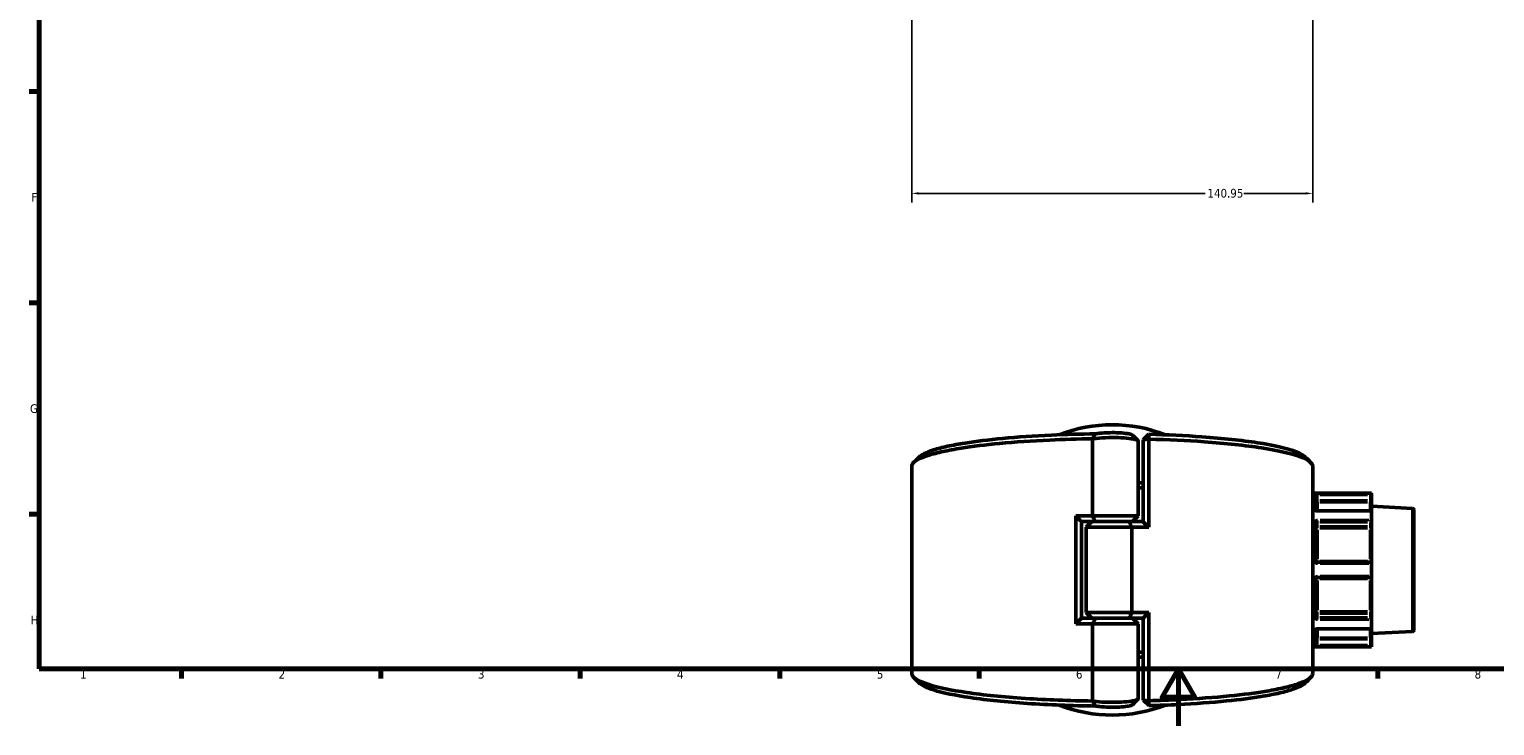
# Model space of a CAD drawing. Header units: millimetres. Extents: x 0 to 926, y 0 to 963.
# Tile 1 of 17: x 17 to 532, y 0 to 245. Entities that reach past the tile are written whole.
import ezdxf

# ---------------------------------------------------------------- set-up
doc = ezdxf.new("R2010")
doc.units = ezdxf.units.MM
for name, color, linetype, lineweight in [('Border (ANSI)', 7, 'Continuous', 70), ('Dimension (ANSI)', 7, 'Continuous', 25), ('Visible (ANSI)', 7, 'Continuous', 50), ('Visible Narrow (ANSI)', 7, 'Continuous', 35)]:
    doc.layers.add(name, color=color, linetype=linetype, lineweight=lineweight)
doc.styles.add('Note Text (ANSI)', font='tahoma.ttf')
doc.dimstyles.new('Default - mm (ANSI)', dxfattribs={"dimtxt": 3.048, "dimasz": 2.5, "dimexe": 3.175, "dimexo": 1.6002, "dimgap": 0.8, "dimtad": 0, "dimtoh": 1, "dimrnd": 1e-08, "dimzin": 4, "dimdsep": 46, "dimtxsty": 'Note Text (ANSI)', "dimcen": 0.09, "dimdle": 10, "dimclrd": 256, "dimclre": 256, "dimclrt": 256, "dimadec": 1, "dimazin": 1, "dimtfac": 1, "dimtofl": 0, "dimtmove": 0, "dimatfit": 3, "dimfxl": 1, "dimtolj": 1, "dimtzin": 4, "dimlwd": -1, "dimlwe": -1, "dimarcsym": 0})

# ---------------------------------------------------------------- blocks, each defined once
blk = doc.blocks.new('Borders Default Border')
at = {"layer": 'Border (ANSI)'}
for p, q in [((20, 222.75), (16.55, 222.75)), ((20, 148.5), (16.55, 148.5)), ((20, 74.25), (16.55, 74.25)), ((70.08, 20), (70.08, 16.55)), ((140.17, 20), (140.17, 16.55)), ((210.25, 20), (210.25, 16.55)), ((280.33, 20), (280.33, 16.55)), ((350.42, 20), (350.42, 16.55)), ((490.58, 20), (490.58, 16.55))]:
    blk.add_line(p, q, dxfattribs=at)
at = {"layer": 'Border (ANSI)', "flags": 128}
for points in [[(20, 20), (20, 574), (821, 574), (821, 20), (20, 20)], [(420.5, 0), (420.5, 20), (414.73, 10), (426.27, 10), (420.5, 20)]]:
    blk.add_lwpolyline(points, dxfattribs=at)
at = {"layer": 'Border (ANSI)', "char_height": 3.05, "attachment_point": 7, "style": 'Note Text (ANSI)'}
for s, insert in [('F', (17.29, 184.1)), ('G', (16.81, 109.79)), ('H', (16.97, 35.6)), ('2', (104.2, 16.55)), ('1', (34.35, 16.55)), ('3', (174.26, 16.49)), ('4', (244.23, 16.55)), ('5', (314.48, 16.49)), ('6', (384.49, 16.49)), ('7', (454.6, 16.55)), ('8', (524.63, 16.48))]:
    blk.add_mtext(s, dxfattribs=dict(at, insert=insert))
blk = doc.blocks.new('*D7')
at = {"layer": 'Defpoints', "color": 0, "transparency": 16777216}
for p in [(467.69, 326.49), (326.74, 323.87), (467.69, 186.99)]:
    blk.add_point(p, dxfattribs=at)
at = {"layer": 'Dimension (ANSI)', "transparency": 16777216}
for p, q in [((467.69, 324.89), (467.69, 183.81)), ((326.74, 322.27), (326.74, 183.81)), ((329.24, 186.99), (429.92, 186.99)), ((465.19, 186.99), (443.55, 186.99))]:
    blk.add_line(p, q, dxfattribs=at)
for points in [[(329.24, 187.4), (329.24, 186.57), (326.74, 186.99)], [(465.19, 187.4), (465.19, 186.57), (467.69, 186.99)]]:
    blk.add_solid(points, dxfattribs=at)
at = {"layer": 'Dimension (ANSI)', "transparency": 16777216, "insert": (430.72, 188.57), "char_height": 3.048, "attachment_point": 1, "style": 'Note Text (ANSI)'}
blk.add_mtext('\\A1;140.95', dxfattribs=at)

msp = doc.modelspace()

# ---------------------------------------------------------------- linework, layer by layer
at = {"layer": 'Visible (ANSI)'}
for p, q in [((390.314, 100.76), (390.314, 73.683)), ((406.396, 73.683), (406.396, 99.923)), ((408.086, 100.407), (410.086, 102.376)), ((410.058, 100.655), (408.086, 100.407)), ((408.086, 100.407), (408.086, 71.659)), ((410.058, 69.683), (410.058, 100.655)), ((326.736, 18.366), (326.736, 91.051)), ((467.736, 18.366), (467.736, 91.051)), ((488.396, 81.708), (467.736, 81.708)), ((468.836, 81.014), (468.836, 75.599)), ((488.394, 81.615), (487.896, 81.117)), ((488.396, 81.708), (488.396, 81.618)), ((488.396, 79.045), (488.396, 81.618)), ((488.396, 78.054), (488.396, 79.045)), ((488.396, 78.054), (488.396, 75.292)), ((384.415, 73.683), (384.415, 35.733)), ((384.415, 73.683), (390.314, 73.683)), ((390.314, 73.683), (406.396, 73.683)), ((404.396, 71.683), (406.396, 73.683)), ((488.25, 75.438), (469.336, 75.438)), ((502.762, 76.333), (488.396, 77.086)), ((488.396, 75.292), (488.396, 72.181)), ((488.396, 70.362), (488.396, 72.181)), ((503.236, 75.834), (503.236, 33.583)), ((386.386, 71.708), (386.386, 37.709)), ((391.357, 71.683), (386.386, 71.683)), ((390.076, 71.683), (388.076, 69.683)), ((404.158, 69.683), (388.076, 69.683)), ((388.076, 39.733), (388.076, 69.683)), ((403.115, 71.683), (391.357, 71.683)), ((391.357, 71.683), (403.115, 71.683)), ((403.115, 71.683), (408.086, 71.683)), ((410.058, 69.683), (404.158, 69.683)), ((404.158, 39.733), (404.158, 69.683)), ((468.836, 71.047), (468.836, 57.908)), ((488.396, 69.046), (488.396, 70.362)), ((488.396, 69.046), (488.396, 57.778)), ((487.896, 57.408), (469.336, 57.408)), ((488.396, 56.908), (488.396, 57.778)), ((488.396, 56.908), (488.396, 52.508)), ((469.336, 52.008), (487.896, 52.008)), ((488.396, 51.639), (488.396, 52.508)), ((488.396, 51.639), (488.396, 40.371)), ((468.836, 51.508), (468.836, 38.37)), ((386.386, 37.733), (391.357, 37.733)), ((388.076, 39.733), (404.158, 39.733)), ((390.076, 37.733), (388.076, 39.733)), ((391.357, 37.733), (403.115, 37.733)), ((403.115, 37.733), (391.357, 37.733)), ((408.086, 37.733), (403.115, 37.733)), ((404.158, 39.733), (410.058, 39.733)), ((404.396, 37.733), (406.396, 35.733)), ((408.086, 37.758), (408.086, 9.01)), ((410.058, 8.761), (410.058, 39.733)), ((488.396, 39.055), (488.396, 40.371)), ((488.396, 37.235), (488.396, 39.055)), ((488.396, 37.235), (488.396, 34.124)), ((390.314, 35.733), (384.415, 35.733)), ((406.396, 35.733), (390.314, 35.733)), ((390.314, 35.733), (390.314, 8.656)), ((406.396, 9.494), (406.396, 35.733)), ((468.836, 33.817), (468.836, 28.402)), ((469.336, 33.979), (488.25, 33.979)), ((488.396, 34.124), (488.396, 31.363)), ((502.762, 33.083), (488.396, 32.331)), ((488.396, 30.371), (488.396, 31.363)), ((488.396, 27.708), (467.736, 27.708)), ((487.896, 28.3), (488.394, 27.801)), ((488.396, 27.798), (488.396, 30.371)), ((488.396, 27.798), (488.396, 27.708)), ((408.086, 9.01), (410.058, 8.761)), ((410.086, 7.04), (408.086, 9.01))]:
    msp.add_line(p, q, dxfattribs=at)
for centre, radius, start, end in [((397.236, 54.708), 51, 68.5861, 111.4139), ((502.736, 75.834), 0.5, 0, 87), ((487.896, 56.908), 0.5, 4.76211, 90), ((487.896, 52.508), 0.5, 270, 355.23789), ((502.736, 33.583), 0.5, 273, 0), ((397.236, 54.708), 51, 248.5861, 291.4139)]:
    msp.add_arc(centre, radius, start, end, dxfattribs=at)
for centre, major_axis, start_param, end_param in [((487.896, 71.826), (-0.462, -0.462), 1.1780972, 2.665779), ((487.896, 74.938), (0.462, 0.462), 5.9736008, 6.6758844), ((487.896, 37.59), (0.462, -0.462), 0.4758136, 1.9634954), ((487.896, 34.479), (-0.462, 0.462), 2.7488936, 3.4511772)]:
    msp.add_ellipse(centre, major_axis=major_axis, ratio=0.4142136, start_param=start_param, end_param=end_param, dxfattribs=at)
for points, knots in [([(326.737, 91.051), (326.737, 91.419), (326.888, 91.788), (327.19, 92.155), (327.592, 92.643), (328.263, 93.128), (330.123, 94.078), (331.312, 94.543), (334.183, 95.443), (335.864, 95.878), (339.679, 96.708), (341.812, 97.103), (348.116, 98.103), (352.67, 98.662), (363.096, 99.643), (369.049, 100.048), (380.163, 100.554), (385.211, 100.701), (390.314, 100.771)], [1.5669105, 1.5669105, 1.5669105, 1.5669105, 1.6804056, 1.6804056, 1.6804056, 1.8317989, 1.8317989, 1.9831922, 1.9831922, 2.1345855, 2.1345855, 2.2859788, 2.2859788, 2.5433475, 2.5433475, 2.8238073, 2.8238073, 3.0428641, 3.0428641, 3.0428641, 3.0428641]), ([(391.363, 102.509), (386.089, 102.447), (380.867, 102.299), (369.756, 101.794), (363.956, 101.398), (353.809, 100.442), (349.381, 99.897), (343.259, 98.923), (341.19, 98.538), (337.494, 97.73), (335.868, 97.306), (333.096, 96.43), (331.95, 95.977), (330.329, 95.138), (329.769, 94.754), (329.382, 94.367)], [-3.0557292, -3.0557292, -3.0557292, -3.0557292, -2.8238073, -2.8238073, -2.5433475, -2.5433475, -2.2859788, -2.2859788, -2.1345855, -2.1345855, -1.9831922, -1.9831922, -1.8317989, -1.8317989, -1.7081695, -1.7081695, -1.7081695, -1.7081695]), ([(390.314, 100.76), (390.706, 100.824), (391.141, 100.882), (392.907, 101.077), (394.471, 101.169), (397.521, 101.224), (398.993, 101.2), (401.699, 101.061), (402.934, 100.946), (404.54, 100.704), (405.061, 100.598), (405.462, 100.483), (405.862, 100.369), (406.142, 100.246), (406.359, 100.055), (406.395, 99.989), (406.395, 99.923)], [-4.0214066, -4.0214066, -4.0214066, -4.0214066, -3.8218289, -3.8218289, -3.2709909, -3.2709909, -2.7840076, -2.7840076, -2.3010087, -2.3010087, -1.9991344, -1.9991344, -1.9991344, -1.6972602, -1.6972602, -1.5408975, -1.5408975, -1.5408975, -1.5408975]), ([(391.363, 102.509), (391.183, 102.223), (391.007, 101.934), (390.664, 101.355), (390.495, 101.063), (390.33, 100.771)], [-0.27669932, -0.27669932, -0.27669932, -0.27669932, -0.13854961, -0.13854961, 0, 0, 0, 0]), ([(404.329, 102.078), (404.233, 102.173), (404.036, 102.267), (403.746, 102.355), (403.446, 102.446), (403.046, 102.53), (401.794, 102.724), (400.814, 102.816), (398.649, 102.928), (397.464, 102.947), (395.014, 102.903), (393.762, 102.829), (392.215, 102.655), (391.75, 102.586), (391.363, 102.509)], [1.7079323, 1.7079323, 1.7079323, 1.7079323, 1.9991344, 1.9991344, 1.9991344, 2.3010087, 2.3010087, 2.7840076, 2.7840076, 3.2709909, 3.2709909, 3.8218289, 3.8218289, 4.1046277, 4.1046277, 4.1046277, 4.1046277]), ([(410.058, 100.655), (410.063, 100.942), (410.067, 101.229), (410.077, 101.803), (410.082, 102.089), (410.086, 102.376)], [-0.26552249, -0.26552249, -0.26552249, -0.26552249, -0.13277778, -0.13277778, 0, 0, 0, 0]), ([(410.058, 100.655), (416.828, 100.481), (423.414, 100.169), (437.124, 99.188), (443.995, 98.452), (455.091, 96.738), (459.442, 95.777), (465.185, 93.83), (466.872, 92.863), (467.479, 91.882), (467.65, 91.606), (467.736, 91.328), (467.736, 91.051)], [0.1836005, 0.1836005, 0.1836005, 0.1836005, 0.4777172, 0.4777172, 0.842243, 0.842243, 1.1864566, 1.1864566, 1.4892735, 1.4892735, 1.4892735, 1.5746822, 1.5746822, 1.5746822, 1.5746822]), ([(465.09, 94.367), (464.316, 95.14), (462.852, 95.9), (457.788, 97.631), (453.574, 98.568), (442.798, 100.238), (436.113, 100.955), (422.864, 101.904), (416.565, 102.205), (410.086, 102.376)], [-1.4334231, -1.4334231, -1.4334231, -1.4334231, -1.1864566, -1.1864566, -0.842243, -0.842243, -0.4777172, -0.4777172, -0.1887605, -0.1887605, -0.1887605, -0.1887605]), ([(469.336, 75.438), (469.281, 75.438), (469.226, 75.442), (469.122, 75.459), (469.073, 75.471), (468.988, 75.5), (468.951, 75.517), (468.893, 75.55), (468.871, 75.566), (468.842, 75.592), (468.834, 75.602), (468.83, 75.608), (468.829, 75.608), (468.829, 75.608)], [0, 0, 0, 0, 0.02450984, 0.02450984, 0.04873565, 0.04873565, 0.07214944, 0.07214944, 0.09449088, 0.09449088, 0.11641991, 0.11641991, 0.12457754, 0.12457754, 0.12457754, 0.12457754]), ([(469.336, 57.408), (469.303, 57.408), (469.271, 57.411), (469.187, 57.428), (469.138, 57.446), (469.033, 57.505), (468.98, 57.551), (468.885, 57.675), (468.851, 57.759), (468.837, 57.867), (468.836, 57.888), (468.836, 57.908)], [0, 0, 0, 0, 0.01963427, 0.01963427, 0.05104911, 0.05104911, 0.0918884, 0.0918884, 0.14497947, 0.14497947, 0.15751281, 0.15751281, 0.15751281, 0.15751281]), ([(468.836, 51.508), (468.836, 51.565), (468.846, 51.622), (468.896, 51.762), (468.95, 51.839), (469.109, 51.968), (469.222, 52.008), (469.336, 52.008)], [0, 0, 0, 0, 0.03435848, 0.03435848, 0.08933205, 0.08933205, 0.15751354, 0.15751354, 0.15751354, 0.15751354]), ([(468.829, 33.808), (468.829, 33.808), (468.835, 33.818), (468.863, 33.844), (468.882, 33.86), (468.934, 33.891), (468.967, 33.907), (469.044, 33.936), (469.088, 33.95), (469.186, 33.969), (469.24, 33.976), (469.308, 33.979), (469.322, 33.979), (469.336, 33.979)], [0.03293512, 0.03293512, 0.03293512, 0.03293512, 0.05971916, 0.05971916, 0.08175749, 0.08175749, 0.10395199, 0.10395199, 0.1271525, 0.1271525, 0.15122998, 0.15122998, 0.15751415, 0.15751415, 0.15751415, 0.15751415]), ([(408.086, 25.804), (407.75, 25.813), (407.414, 25.822), (406.85, 25.836), (406.623, 25.841), (406.396, 25.847)], [-0.197588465, -0.197588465, -0.197588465, -0.197588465, -0.178991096, -0.178991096, -0.166492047, -0.166492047, -0.166492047, -0.166492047]), ([(406.396, 24.124), (406.727, 24.116), (407.058, 24.109), (407.621, 24.094), (407.854, 24.088), (408.086, 24.082)], [0.161348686, 0.161348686, 0.161348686, 0.161348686, 0.178991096, 0.178991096, 0.191457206, 0.191457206, 0.191457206, 0.191457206]), ([(390.314, 8.645), (382.141, 8.757), (374.11, 9.07), (359.01, 10.076), (351.994, 10.785), (340.555, 12.456), (336.012, 13.4), (329.877, 15.324), (327.995, 16.284), (327.19, 17.262), (326.888, 17.628), (326.736, 17.997), (326.736, 18.366)], [-3.0428641, -3.0428641, -3.0428641, -3.0428641, -2.6919897, -2.6919897, -2.3274628, -2.3274628, -1.9831922, -1.9831922, -1.6804056, -1.6804056, -1.6804056, -1.5669105, -1.5669105, -1.5669105, -1.5669105]), ([(467.735, 18.366), (467.736, 18.088), (467.65, 17.811), (467.479, 17.534), (467.176, 17.044), (466.604, 16.557), (464.936, 15.6), (463.841, 15.131), (461.153, 14.22), (459.56, 13.779), (455.914, 12.934), (453.861, 12.531), (447.76, 11.507), (443.319, 10.93), (433.094, 9.909), (427.225, 9.481), (417.47, 8.995), (413.792, 8.857), (410.058, 8.761)], [-1.5746822, -1.5746822, -1.5746822, -1.5746822, -1.4892735, -1.4892735, -1.4892735, -1.337865, -1.337865, -1.1864566, -1.1864566, -1.0350481, -1.0350481, -0.8836396, -0.8836396, -0.6262452, -0.6262452, -0.3458146, -0.3458146, -0.1836005, -0.1836005, -0.1836005, -0.1836005]), ([(329.382, 15.049), (330.243, 14.189), (331.964, 13.344), (337.634, 11.552), (342.037, 10.632), (353.149, 9.005), (359.977, 8.313), (374.951, 7.314), (383.091, 7.005), (391.363, 6.907)], [1.7081695, 1.7081695, 1.7081695, 1.7081695, 1.9831922, 1.9831922, 2.3274628, 2.3274628, 2.6919897, 2.6919897, 3.0557292, 3.0557292, 3.0557292, 3.0557292]), ([(410.086, 7.04), (413.608, 7.133), (417.076, 7.265), (426.472, 7.733), (432.189, 8.15), (442.139, 9.146), (446.455, 9.707), (452.378, 10.705), (454.369, 11.098), (457.9, 11.92), (459.44, 12.35), (462.033, 13.237), (463.087, 13.694), (464.389, 14.453), (464.791, 14.75), (465.09, 15.049)], [0.1887605, 0.1887605, 0.1887605, 0.1887605, 0.3458146, 0.3458146, 0.6262452, 0.6262452, 0.8836396, 0.8836396, 1.0350481, 1.0350481, 1.1864566, 1.1864566, 1.337865, 1.337865, 1.4334231, 1.4334231, 1.4334231, 1.4334231]), ([(406.395, 9.494), (406.395, 9.428), (406.359, 9.362), (406.142, 9.171), (405.862, 9.048), (405.462, 8.933), (405.061, 8.819), (404.54, 8.713), (402.934, 8.471), (401.699, 8.355), (398.993, 8.216), (397.521, 8.193), (394.471, 8.248), (392.907, 8.34), (391.141, 8.534), (390.706, 8.593), (390.314, 8.656)], [1.5408975, 1.5408975, 1.5408975, 1.5408975, 1.6972602, 1.6972602, 1.9991344, 1.9991344, 1.9991344, 2.3010087, 2.3010087, 2.7840076, 2.7840076, 3.2709909, 3.2709909, 3.8218289, 3.8218289, 4.0214066, 4.0214066, 4.0214066, 4.0214066]), ([(390.33, 8.645), (390.493, 8.357), (390.66, 8.068), (391.003, 7.489), (391.181, 7.197), (391.363, 6.907)], [-0.27673594, -0.27673594, -0.27673594, -0.27673594, -0.13961805, -0.13961805, 0, 0, 0, 0]), ([(391.363, 6.907), (391.75, 6.83), (392.215, 6.761), (393.762, 6.588), (395.014, 6.514), (397.464, 6.47), (398.649, 6.489), (400.814, 6.6), (401.794, 6.693), (403.046, 6.886), (403.446, 6.971), (403.746, 7.062), (404.036, 7.149), (404.233, 7.243), (404.329, 7.339)], [-4.1046277, -4.1046277, -4.1046277, -4.1046277, -3.8218289, -3.8218289, -3.2709909, -3.2709909, -2.7840076, -2.7840076, -2.3010087, -2.3010087, -1.9991344, -1.9991344, -1.9991344, -1.7079323, -1.7079323, -1.7079323, -1.7079323]), ([(410.086, 7.04), (410.082, 7.327), (410.077, 7.614), (410.067, 8.188), (410.063, 8.475), (410.058, 8.761)], [-0.2655222, -0.2655222, -0.2655222, -0.2655222, -0.13274399, -0.13274399, 0, 0, 0, 0])]:
    msp.add_open_spline(points, degree=3, knots=knots, dxfattribs=at)
for points in [[(390.33, 100.771), (390.325, 100.768), (390.319, 100.764), (390.314, 100.76)], [(390.33, 100.771), (390.325, 100.771), (390.319, 100.771), (390.314, 100.771)], [(404.329, 102.078), (404.988, 101.417), (405.648, 100.757), (406.309, 100.097)], [(327.402, 92.387), (328.062, 93.047), (328.722, 93.707), (329.382, 94.367)], [(465.09, 94.367), (465.75, 93.707), (466.41, 93.047), (467.071, 92.387)], [(408.085, 85.335), (407.523, 85.32), (406.96, 85.306), (406.395, 85.293)], [(406.395, 83.57), (406.96, 83.584), (407.523, 83.598), (408.085, 83.614)], [(488.396, 81.618), (488.396, 81.617), (488.396, 81.616), (488.394, 81.615)], [(386.386, 71.708), (385.727, 72.362), (385.069, 73.021), (384.415, 73.683)], [(390.314, 73.683), (390.644, 73.017), (390.994, 72.341), (391.357, 71.683)], [(488.394, 75.319), (488.396, 75.31), (488.396, 75.301), (488.396, 75.292)], [(488.396, 72.181), (488.396, 72.171), (488.396, 72.16), (488.394, 72.149)], [(403.115, 71.683), (403.479, 71.026), (403.828, 70.35), (404.158, 69.683)], [(408.086, 71.659), (408.746, 71.005), (409.403, 70.346), (410.058, 69.683)], [(488.394, 56.95), (488.396, 56.936), (488.396, 56.922), (488.396, 56.908)], [(488.396, 52.508), (488.396, 52.495), (488.396, 52.481), (488.394, 52.467)], [(386.386, 37.709), (385.727, 37.055), (385.069, 36.396), (384.415, 35.733)], [(391.357, 37.733), (390.994, 37.076), (390.644, 36.4), (390.314, 35.733)], [(403.115, 37.733), (403.479, 38.391), (403.828, 39.067), (404.158, 39.733)], [(410.058, 39.733), (409.403, 39.071), (408.746, 38.412), (408.086, 37.758)], [(488.394, 37.267), (488.396, 37.257), (488.396, 37.246), (488.396, 37.235)], [(488.396, 34.124), (488.396, 34.115), (488.396, 34.106), (488.394, 34.097)], [(488.394, 27.801), (488.396, 27.8), (488.396, 27.799), (488.396, 27.798)], [(329.382, 15.049), (328.722, 15.709), (328.062, 16.369), (327.402, 17.029)], [(467.071, 17.029), (466.41, 16.369), (465.75, 15.709), (465.09, 15.049)], [(390.314, 8.656), (390.319, 8.653), (390.325, 8.649), (390.33, 8.645)], [(390.314, 8.645), (390.319, 8.645), (390.325, 8.645), (390.33, 8.645)], [(406.309, 9.319), (405.648, 8.66), (404.988, 8), (404.329, 7.339)]]:
    msp.add_open_spline(points, degree=3, dxfattribs=at)
at = {"layer": 'Visible Narrow (ANSI)'}
for p, q in [((468.336, 76.41), (468.336, 81.412)), ((469.297, 79.045), (468.838, 79.045)), ((469.336, 81.154), (469.336, 81.611)), ((469.336, 79.149), (469.336, 81.013)), ((469.336, 78.556), (469.336, 79.009)), ((469.336, 78.482), (469.336, 75.678)), ((470.264, 81.117), (486.968, 81.117)), ((486.968, 79.045), (470.264, 79.045)), ((470.264, 78.55), (486.968, 78.55)), ((487.441, 81.615), (470.289, 81.615)), ((487.896, 81.013), (487.896, 79.149)), ((487.896, 79.009), (487.896, 78.556)), ((487.896, 75.678), (487.896, 78.482)), ((488.395, 79.045), (487.935, 79.045)), ((469.336, 75.33), (469.336, 75.437)), ((469.336, 71.5), (469.336, 72.12)), ((470.289, 75.319), (487.441, 75.319)), ((487.441, 72.149), (470.289, 72.149)), ((502.762, 33.35), (502.762, 76.067)), ((468.336, 58.695), (468.336, 70.771)), ((469.336, 70.081), (469.336, 71.399)), ((469.336, 69.379), (469.336, 69.982)), ((469.336, 68.845), (469.336, 58.466)), ((470.264, 71.473), (486.968, 71.473)), ((486.968, 70.008), (470.264, 70.008)), ((470.264, 69.35), (486.968, 69.35)), ((487.896, 71.399), (487.896, 70.081)), ((487.896, 69.982), (487.896, 69.379)), ((487.896, 58.466), (487.896, 68.845)), ((469.336, 57.41), (469.336, 57.808)), ((469.336, 56.987), (469.336, 57.407)), ((486.968, 57.843), (470.264, 57.843)), ((470.289, 56.95), (487.441, 56.95)), ((487.896, 57.808), (487.896, 57.41)), ((469.336, 52.01), (469.336, 52.43)), ((469.336, 51.609), (469.336, 52.007)), ((470.264, 51.573), (486.968, 51.573)), ((487.441, 52.467), (470.289, 52.467)), ((487.896, 52.007), (487.896, 51.609)), ((468.336, 38.645), (468.336, 50.721)), ((469.336, 50.95), (469.336, 40.571)), ((487.896, 40.571), (487.896, 50.95)), ((469.336, 39.435), (469.336, 40.037)), ((469.336, 38.017), (469.336, 39.335)), ((469.336, 37.297), (469.336, 37.917)), ((486.968, 40.066), (470.264, 40.066)), ((470.264, 39.408), (486.968, 39.408)), ((486.968, 37.944), (470.264, 37.944)), ((470.289, 37.267), (487.441, 37.267)), ((487.896, 40.037), (487.896, 39.435)), ((487.896, 39.335), (487.896, 38.017)), ((468.336, 28.004), (468.336, 33.006)), ((469.336, 33.979), (469.336, 34.086)), ((469.336, 33.739), (469.336, 30.934)), ((487.441, 34.097), (470.289, 34.097)), ((487.896, 30.934), (487.896, 33.739)), ((468.838, 30.371), (469.297, 30.371)), ((469.336, 30.407), (469.336, 30.861)), ((469.336, 28.403), (469.336, 30.267)), ((469.336, 27.806), (469.336, 28.263)), ((486.968, 30.867), (470.264, 30.867)), ((470.264, 30.371), (486.968, 30.371)), ((486.968, 28.3), (470.264, 28.3)), ((470.289, 27.801), (487.441, 27.801)), ((487.896, 30.861), (487.896, 30.407)), ((487.896, 30.267), (487.896, 28.403)), ((487.935, 30.371), (488.395, 30.371))]:
    msp.add_line(p, q, dxfattribs=at)
for centre, major_axis, ratio, start_param, end_param in [((468.336, 81.014), (0.5, 0), 0.9926824, 0.0785398, 1.4922565), ((469.336, 79.045), (-0.5, 0), 0.9914662, 0.0785398, 1.4922565), ((487.896, 78.054), (0.5, 0), 0.9914662, 0.0785398, 1.4922565), ((468.336, 75.572), (0.5, 0), 0.7873189, 0.1474387, 1.4958828), ((468.336, 71.047), (0.5, 0), 0.616546, 0.0785398, 1.4922565), ((469.336, 69.654), (-0.5, 0), 0.7071068, 4.7909288, 6.2046455), ((469.336, 69.654), (-0.5, 0), 0.6088913, 0.0785398, 1.4922565), ((487.896, 70.362), (0.5, 0), 0.7071068, 4.7909288, 6.2046455), ((487.896, 69.046), (0.5, 0), 0.6088913, 0.0785398, 1.4922565), ((468.336, 57.908), (0.5, 0), 0.1207547, 0.0785398, 1.4922565), ((469.336, 57.908), (-0.5, 0), 0.1303639, 0.0785398, 1.4922565), ((487.896, 57.778), (0.5, 0), 0.1303639, 0.0785398, 1.4922565), ((469.336, 51.508), (-0.5, 0), 0.1303639, 4.7909288, 6.2046455), ((487.896, 51.639), (0.5, 0), 0.1303639, 4.7909288, 6.2046455), ((468.336, 51.508), (0.5, 0), 0.1207547, 4.7909288, 6.2046455), ((468.336, 38.37), (0.5, 0), 0.616546, 4.7909288, 6.2046455), ((469.336, 39.762), (-0.5, 0), 0.6088913, 4.7909288, 6.2046455), ((469.336, 39.762), (-0.5, 0), 0.7071068, 0.0785398, 1.4922565), ((487.896, 40.371), (0.5, 0), 0.6088913, 4.7909288, 6.2046455), ((487.896, 39.055), (0.5, 0), 0.7071068, 0.0785398, 1.4922565), ((468.336, 33.844), (0.5, 0), 0.7873189, 4.7872961, 6.1356235), ((487.896, 31.363), (0.5, 0), 0.9914662, 4.7909288, 6.2046455), ((468.336, 28.402), (0.5, 0), 0.9926824, 4.7909288, 6.2046455), ((469.336, 30.371), (-0.5, 0), 0.9914662, 4.7909288, 6.2046455)]:
    msp.add_ellipse(centre, major_axis=major_axis, ratio=ratio, start_param=start_param, end_param=end_param, dxfattribs=at)
for points, knots in [([(469.336, 81.615), (469.109, 81.615), (468.882, 81.608), (468.564, 81.584), (468.455, 81.569), (468.356, 81.538), (468.336, 81.525), (468.336, 81.511)], [-0.15751354, -0.15751354, -0.15751354, -0.15751354, -0.08933205, -0.08933205, -0.03435848, -0.03435848, 0, 0, 0, 0]), ([(468.836, 81.014), (468.836, 81.028), (468.846, 81.041), (468.896, 81.072), (468.95, 81.087), (469.109, 81.11), (469.222, 81.117), (469.336, 81.117)], [0, 0, 0, 0, 0.03435848, 0.03435848, 0.08933205, 0.08933205, 0.15751354, 0.15751354, 0.15751354, 0.15751354]), ([(468.336, 75.966), (468.336, 75.942), (468.338, 75.918), (468.362, 75.782), (468.43, 75.672), (468.62, 75.509), (468.725, 75.449), (468.936, 75.37), (469.036, 75.346), (469.204, 75.324), (469.27, 75.319), (469.336, 75.319)], [-0.15751275, -0.15751275, -0.15751275, -0.15751275, -0.14614787, -0.14614787, -0.09262893, -0.09262893, -0.05146052, -0.05146052, -0.01979251, -0.01979251, 0, 0, 0, 0]), ([(469.336, 72.149), (469.286, 72.149), (469.235, 72.146), (468.977, 72.115), (468.779, 72.038), (468.516, 71.83), (468.429, 71.718), (468.351, 71.517), (468.336, 71.436), (468.336, 71.355)], [-0.15751415, -0.15751415, -0.15751415, -0.15751415, -0.14237321, -0.14237321, -0.07909623, -0.07909623, -0.03042163, -0.03042163, 0, 0, 0, 0]), ([(468.836, 71.047), (468.836, 71.091), (468.844, 71.135), (468.883, 71.243), (468.926, 71.303), (469.058, 71.414), (469.156, 71.455), (469.286, 71.471), (469.311, 71.473), (469.336, 71.473)], [0, 0, 0, 0, 0.03042163, 0.03042163, 0.07909623, 0.07909623, 0.14237321, 0.14237321, 0.15751415, 0.15751415, 0.15751415, 0.15751415]), ([(468.336, 57.969), (468.336, 57.926), (468.339, 57.884), (468.366, 57.664), (468.435, 57.493), (468.624, 57.24), (468.729, 57.147), (468.939, 57.028), (469.038, 56.99), (469.205, 56.956), (469.271, 56.95), (469.336, 56.95)], [-0.15751281, -0.15751281, -0.15751281, -0.15751281, -0.14497947, -0.14497947, -0.0918884, -0.0918884, -0.05104911, -0.05104911, -0.01963427, -0.01963427, 0, 0, 0, 0]), ([(469.336, 52.467), (469.109, 52.467), (468.882, 52.385), (468.564, 52.122), (468.455, 51.964), (468.356, 51.68), (468.336, 51.564), (468.336, 51.448)], [-0.15751354, -0.15751354, -0.15751354, -0.15751354, -0.08933205, -0.08933205, -0.03435848, -0.03435848, 0, 0, 0, 0]), ([(468.336, 38.062), (468.336, 38.031), (468.338, 38.001), (468.362, 37.829), (468.43, 37.693), (468.62, 37.494), (468.725, 37.421), (468.936, 37.328), (469.036, 37.299), (469.204, 37.272), (469.27, 37.267), (469.336, 37.267)], [-0.15751275, -0.15751275, -0.15751275, -0.15751275, -0.14614787, -0.14614787, -0.09262893, -0.09262893, -0.05146052, -0.05146052, -0.01979251, -0.01979251, 0, 0, 0, 0]), ([(469.336, 37.944), (469.303, 37.944), (469.27, 37.946), (469.186, 37.96), (469.136, 37.976), (469.03, 38.025), (468.978, 38.064), (468.883, 38.17), (468.849, 38.244), (468.837, 38.337), (468.836, 38.353), (468.836, 38.37)], [0, 0, 0, 0, 0.01979251, 0.01979251, 0.05146052, 0.05146052, 0.09262893, 0.09262893, 0.14614787, 0.14614787, 0.15751275, 0.15751275, 0.15751275, 0.15751275]), ([(469.336, 34.097), (469.286, 34.097), (469.235, 34.095), (468.977, 34.069), (468.779, 34.003), (468.516, 33.831), (468.429, 33.739), (468.351, 33.579), (468.336, 33.514), (468.336, 33.451)], [-0.15751415, -0.15751415, -0.15751415, -0.15751415, -0.14237321, -0.14237321, -0.07909623, -0.07909623, -0.03042163, -0.03042163, 0, 0, 0, 0]), ([(468.336, 27.906), (468.336, 27.901), (468.339, 27.896), (468.366, 27.87), (468.435, 27.852), (468.624, 27.827), (468.729, 27.819), (468.939, 27.808), (469.038, 27.805), (469.205, 27.802), (469.271, 27.801), (469.336, 27.801)], [-0.15751281, -0.15751281, -0.15751281, -0.15751281, -0.14497947, -0.14497947, -0.0918884, -0.0918884, -0.05104911, -0.05104911, -0.01963427, -0.01963427, 0, 0, 0, 0]), ([(469.336, 28.3), (469.303, 28.3), (469.271, 28.3), (469.187, 28.303), (469.138, 28.306), (469.033, 28.317), (468.98, 28.325), (468.885, 28.349), (468.851, 28.367), (468.837, 28.392), (468.836, 28.397), (468.836, 28.402)], [0, 0, 0, 0, 0.01963427, 0.01963427, 0.05104911, 0.05104911, 0.0918884, 0.0918884, 0.14497947, 0.14497947, 0.15751281, 0.15751281, 0.15751281, 0.15751281])]:
    msp.add_open_spline(points, degree=3, knots=knots, dxfattribs=at)

# ---------------------------------------------------------------- block references
msp.add_blockref('Borders Default Border', (0, 0))

# ---------------------------------------------------------------- dimensions: what is measured, and where the dimension line sits
at = {"layer": 'Dimension (ANSI)'}
dim = msp.add_linear_dim(base=(467.688, 186.987), p1=(326.736, 323.873), p2=(467.688, 326.487), angle=180, dimstyle='Default - mm (ANSI)', override={"dimgap": 0.8, "dimtoh": 0, "dimdec": 2, "dimtol": 0, "dimlim": 0, "dimtp": 0, "dimtm": 0, "dimtdec": 2, "dimatfit": 1}, dxfattribs=at)
dim.commit()
dim.dimension.update_dxf_attribs({"geometry": '*D7', "text_midpoint": (436.736, 186.987), "dimtype": 160})

doc.saveas('drawing.dxf')
